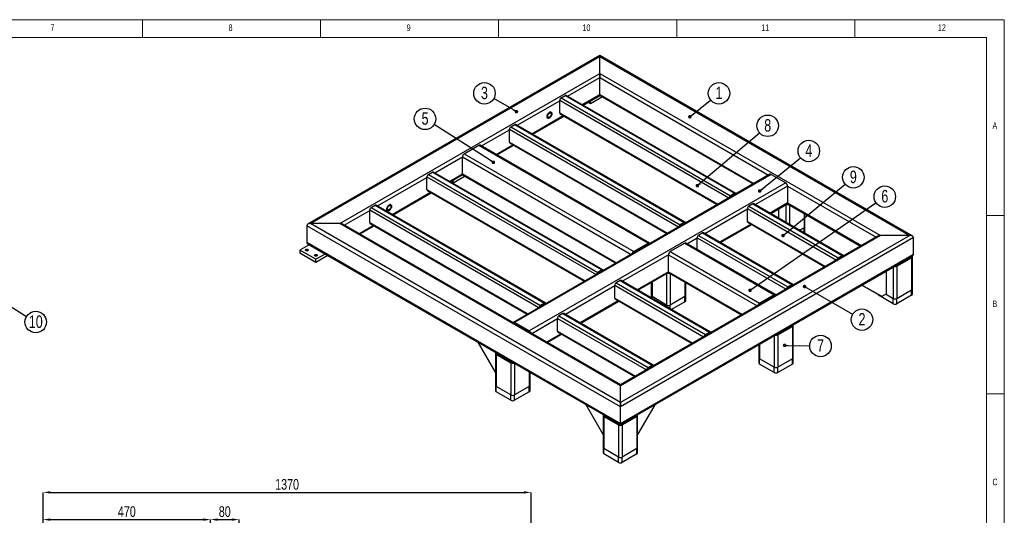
# Model space of a CAD drawing. Header units: millimetres. Extents: x 5 to 589, y 5 to 415.
# Tile 10 of 10: x 313 to 589, y 276 to 415. Entities that reach past the tile are written whole.
import ezdxf

# ---------------------------------------------------------------- set-up
doc = ezdxf.new("R2010")
doc.units = ezdxf.units.MM
doc.header["$PDSIZE"] = -1
doc.layers.add('COTES', color=1, linetype='Continuous')
doc.layers.add('NOTES', color=6, linetype='Continuous')
doc.layers.add('TRAIT-FORT', color=4, linetype='Continuous', lineweight=25)
doc.styles.add('SLDTEXTSTYLE0', font='TXT', dxfattribs={"width": 0.75})
doc.dimstyles.new('SLDDIMSTYLE0', dxfattribs={"dimtxt": 3, "dimasz": 2, "dimexe": 0, "dimexo": 0.0625, "dimgap": 0.75, "dimtad": 1, "dimlfac": 10, "dimrnd": 1e-09, "dimzin": 12, "dimdsep": 46, "dimtxsty": 'SLDTEXTSTYLE0', "dimsah": 1, "dimcen": 0.09, "dimadec": 0, "dimazin": 3, "dimtfac": 1, "dimtofl": 0, "dimtmove": 0, "dimatfit": 3, "dimfxl": 1, "dimfrac": 2, "dimtolj": 1, "dimtzin": 12, "dimarcsym": 0})
doc.dimstyles.new('SLDDIMSTYLE1', dxfattribs={"dimtxt": 3, "dimasz": 2, "dimexe": 0, "dimexo": 0.0625, "dimgap": 0.75, "dimtad": 1, "dimlfac": 10, "dimrnd": 1e-09, "dimzin": 12, "dimdsep": 46, "dimtxsty": 'SLDTEXTSTYLE0', "dimsah": 1, "dimcen": 0.09, "dimadec": 0, "dimazin": 3, "dimtfac": 1, "dimtmove": 0, "dimatfit": 0, "dimfxl": 1, "dimfrac": 2, "dimtolj": 1, "dimtzin": 12, "dimarcsym": 0})
doc.dimstyles.new('SLDDIMSTYLE5', dxfattribs={"dimtxt": 0.18, "dimasz": 1, "dimexe": 0, "dimexo": 0.0625, "dimgap": 0, "dimtad": 0, "dimtih": 1, "dimtoh": 1, "dimdec": 0, "dimrnd": 1e-09, "dimzin": 0, "dimdsep": 46, "dimtxsty": 'Standard', "dimblk1": 'DOT', "dimblk2": 'DOT', "dimsah": 1, "dimcen": 0.09, "dimadec": 0, "dimazin": 0, "dimtfac": 1, "dimtdec": 0, "dimtofl": 0, "dimtmove": 0, "dimatfit": 3, "dimldrblk": 'DOT', "dimfxl": 1, "dimfrac": 2, "dimtolj": 1, "dimtzin": 0, "dimarcsym": 0})

# ---------------------------------------------------------------- blocks, each defined once
blk = doc.blocks.new('SW_NOTE_4')
at = {"layer": 'NOTES', "color": 0}
blk.add_circle((2.35, 1.9), 3.02, dxfattribs=at)
at = {"layer": 'NOTES', "color": 0, "insert": (2.36, 3.76), "char_height": 3.5, "attachment_point": 2, "style": 'SLDTEXTSTYLE0'}
blk.add_mtext('1', dxfattribs=at)
blk = doc.blocks.new('_Dot')
at = {"color": 0, "linetype": 'ByBlock', "lineweight": -2}
blk.add_line((-0.5, 0), (-1, 0), dxfattribs=at)
at = {"color": 0, "linetype": 'ByBlock', "const_width": 0.5}
blk.add_lwpolyline([(-0.25, 0, 1), (0.25, 0, 1)], format="xyb", close=True, dxfattribs=at)
blk = doc.blocks.new('SW_NOTE_5')
at = {"layer": 'NOTES', "color": 0}
blk.add_circle((2.3, 1.96), 3.02, dxfattribs=at)
at = {"layer": 'NOTES', "color": 0, "insert": (2.31, 3.82), "char_height": 3.5, "attachment_point": 2, "style": 'SLDTEXTSTYLE0'}
blk.add_mtext('8', dxfattribs=at)
blk = doc.blocks.new('SW_NOTE_6')
at = {"layer": 'NOTES', "color": 0}
blk.add_circle((2.34, 1.91), 3.02, dxfattribs=at)
at = {"layer": 'NOTES', "color": 0, "insert": (2.35, 3.77), "char_height": 3.5, "attachment_point": 2, "style": 'SLDTEXTSTYLE0'}
blk.add_mtext('4', dxfattribs=at)
blk = doc.blocks.new('SW_NOTE_7')
at = {"layer": 'NOTES', "color": 0}
blk.add_circle((2.62, -1.51), 3.02, dxfattribs=at)
at = {"layer": 'NOTES', "color": 0, "insert": (2.62, 0.35), "char_height": 3.5, "attachment_point": 2, "style": 'SLDTEXTSTYLE0'}
blk.add_mtext('2', dxfattribs=at)
blk = doc.blocks.new('SW_NOTE_8')
at = {"layer": 'NOTES', "color": 0}
blk.add_circle((2.33, 1.93), 3.02, dxfattribs=at)
at = {"layer": 'NOTES', "color": 0, "insert": (2.33, 3.79), "char_height": 3.5, "attachment_point": 2, "style": 'SLDTEXTSTYLE0'}
blk.add_mtext('9', dxfattribs=at)
blk = doc.blocks.new('SW_NOTE_9')
at = {"layer": 'NOTES', "color": 0}
blk.add_circle((-2.55, 1.62), 3.02, dxfattribs=at)
at = {"layer": 'NOTES', "color": 0, "insert": (-2.54, 3.48), "char_height": 3.5, "attachment_point": 2, "style": 'SLDTEXTSTYLE0'}
blk.add_mtext('5', dxfattribs=at)
blk = doc.blocks.new('SW_NOTE_10')
at = {"layer": 'NOTES', "color": 0}
blk.add_circle((-2.62, 1.5), 3.02, dxfattribs=at)
at = {"layer": 'NOTES', "color": 0, "insert": (-2.62, 3.36), "char_height": 3.5, "attachment_point": 2, "style": 'SLDTEXTSTYLE0'}
blk.add_mtext('3', dxfattribs=at)
blk = doc.blocks.new('SW_NOTE_11')
at = {"layer": 'NOTES', "color": 0}
blk.add_circle((3.02, -0.05), 3.02, dxfattribs=at)
at = {"layer": 'NOTES', "color": 0, "insert": (3.03, 1.81), "char_height": 3.5, "attachment_point": 2, "style": 'SLDTEXTSTYLE0'}
blk.add_mtext('7', dxfattribs=at)
blk = doc.blocks.new('SW_NOTE_12')
at = {"layer": 'NOTES', "color": 0}
blk.add_circle((2.48, 1.72), 3.02, dxfattribs=at)
at = {"layer": 'NOTES', "color": 0, "insert": (2.49, 3.59), "char_height": 3.5, "attachment_point": 2, "style": 'SLDTEXTSTYLE0'}
blk.add_mtext('6', dxfattribs=at)
blk = doc.blocks.new('SW_NOTE_18')
at = {"layer": 'NOTES', "color": 0}
blk.add_circle((2.56, -1.6), 3.02, dxfattribs=at)
at = {"layer": 'NOTES', "color": 0, "insert": (2.57, 0.26), "char_height": 3.5, "attachment_point": 2, "style": 'SLDTEXTSTYLE0'}
blk.add_mtext('10', dxfattribs=at)
blk = doc.blocks.new('_D_47')
at = {"layer": 'COTES', "color": 0, "lineweight": -2, "transparency": 16777216}
for p, q in [((319.1, 270.02), (319.1, 282.33)), ((321.1, 282.33), (454.1, 282.33)), ((456.1, 270.02), (456.1, 282.33))]:
    blk.add_line(p, q, dxfattribs=at)
at = {"layer": 'COTES', "color": 0, "transparency": 16777216}
for points in [[(321.1, 282.66), (321.1, 282), (319.1, 282.33)], [(454.1, 282.66), (454.1, 282), (456.1, 282.33)]]:
    blk.add_solid(points, dxfattribs=at)
at = {"layer": 'Defpoints', "color": 0, "transparency": 16777216}
for p in [(456.1, 282.33), (319.1, 269.96), (456.1, 269.96)]:
    blk.add_point(p, dxfattribs=at)
at = {"layer": 'COTES', "color": 0, "transparency": 16777216, "insert": (387.6, 286.08), "char_height": 3, "attachment_point": 2, "style": 'SLDTEXTSTYLE0'}
blk.add_mtext('\\A1;1370', dxfattribs=at)
blk = doc.blocks.new('_D_54')
at = {"layer": 'COTES', "color": 0, "lineweight": -2, "transparency": 16777216}
for p, q in [((319.1, 270.02), (319.1, 274.69)), ((321.1, 274.69), (364.1, 274.69)), ((366.1, 262.02), (366.1, 274.69))]:
    blk.add_line(p, q, dxfattribs=at)
at = {"layer": 'COTES', "color": 0, "transparency": 16777216}
for points in [[(321.1, 275.02), (321.1, 274.35), (319.1, 274.69)], [(364.1, 275.02), (364.1, 274.35), (366.1, 274.69)]]:
    blk.add_solid(points, dxfattribs=at)
at = {"layer": 'Defpoints', "color": 0, "transparency": 16777216}
for p in [(366.1, 274.69), (319.1, 269.96), (366.1, 261.96)]:
    blk.add_point(p, dxfattribs=at)
at = {"layer": 'COTES', "color": 0, "transparency": 16777216, "insert": (342.6, 278.44), "char_height": 3, "attachment_point": 2, "style": 'SLDTEXTSTYLE0'}
blk.add_mtext('\\A1;470', dxfattribs=at)
blk = doc.blocks.new('_D_55')
at = {"layer": 'COTES', "color": 0, "lineweight": -2, "transparency": 16777216}
for p, q in [((366.1, 262.02), (366.1, 274.69)), ((368.1, 274.69), (372.1, 274.69)), ((374.1, 262.02), (374.1, 274.69))]:
    blk.add_line(p, q, dxfattribs=at)
at = {"layer": 'COTES', "color": 0, "transparency": 16777216}
for points in [[(368.1, 275.02), (368.1, 274.35), (366.1, 274.69)], [(372.1, 275.02), (372.1, 274.35), (374.1, 274.69)]]:
    blk.add_solid(points, dxfattribs=at)
at = {"layer": 'Defpoints', "color": 0, "transparency": 16777216}
for p in [(374.1, 274.69), (366.1, 261.96), (374.1, 261.96)]:
    blk.add_point(p, dxfattribs=at)
at = {"layer": 'COTES', "color": 0, "transparency": 16777216, "insert": (370.1, 278.44), "char_height": 3, "attachment_point": 2, "style": 'SLDTEXTSTYLE0'}
blk.add_mtext('\\A1;80', dxfattribs=at)

msp = doc.modelspace()

# ---------------------------------------------------------------- linework, layer by layer
at = {"lineweight": 18}
for p, q in [((589, 415), (5, 415)), ((347, 410), (347, 415)), ((397, 415), (397, 410)), ((447, 410), (447, 415)), ((497, 415), (497, 410)), ((547, 410), (547, 415)), ((589, 5), (589, 415)), ((584, 410), (10, 410)), ((584, 10), (584, 410)), ((584, 360), (589, 360)), ((589, 310), (584, 310))]:
    msp.add_line(p, q, dxfattribs=at)
at = {"layer": 'TRAIT-FORT', "lineweight": 25}
for p, q in [((475.4143, 404.9286), (393.434, 357.6024)), ((394.1613, 357.7763), (475.4143, 404.6827)), ((563.1799, 354.2626), (475.4143, 404.9286)), ((475.4143, 404.6827), (475.4143, 404.9286)), ((475.4143, 404.9286), (475.4143, 404.6827)), ((475.4143, 399.9327), (475.4143, 404.6827)), ((475.4143, 404.6827), (562.4527, 354.4365)), ((402.3894, 357.7763), (475.4143, 399.9327)), ((466.3817, 393.5307), (475.4143, 398.7451)), ((475.4143, 399.9327), (554.2245, 354.4365)), ((475.4143, 398.7451), (475.4143, 399.9327)), ((475.4143, 399.9327), (475.4143, 398.7451)), ((475.4143, 393.9943), (475.4143, 398.7451)), ((475.4143, 398.7451), (522.7702, 371.4071)), ((464.5505, 393.0674), (465.7076, 393.7354)), ((464.5505, 393.0674), (512.1195, 365.6064)), ((465.7076, 393.7354), (513.2766, 366.2744)), ((513.5493, 366.3014), (465.9803, 393.7624)), ((470.4964, 391.1553), (475.4143, 393.9943)), ((470.7095, 391.0323), (475.4143, 393.7483)), ((476.1656, 393.3145), (472.843, 391.3964)), ((475.4143, 393.7483), (475.4143, 393.9943)), ((475.4143, 393.9943), (475.4143, 393.7483)), ((475.4143, 393.9943), (518.6554, 369.0317)), ((475.4143, 393.7483), (518.4424, 368.9087)), ((452.2396, 385.3666), (464.1648, 392.2509)), ((464.1648, 388.8363), (464.1648, 392.3994)), ((464.1648, 392.3994), (511.6493, 364.9872)), ((472.843, 391.3964), (472.0916, 391.8302)), ((472.843, 391.3964), (472.843, 392.2639)), ((456.3543, 382.9912), (465.1623, 388.076)), ((456.5674, 382.8682), (465.3754, 387.953)), ((464.1648, 388.8363), (508.5633, 363.2056)), ((464.2778, 388.5866), (508.4035, 363.1134)), ((450.4084, 384.9034), (451.5655, 385.5713)), ((450.4084, 384.9034), (497.9774, 357.4424)), ((451.5655, 385.5713), (499.1345, 358.1103)), ((499.4072, 358.1373), (451.8382, 385.5983)), ((442.2005, 379.5712), (450.0227, 384.0868)), ((450.0227, 380.6722), (450.0227, 384.2353)), ((450.0227, 384.2353), (497.5072, 356.8231)), ((437.3591, 377.3701), (441.4731, 379.7451)), ((441.4731, 379.7451), (489.0421, 352.2841)), ((489.4057, 352.3201), (441.8367, 379.7811)), ((446.3152, 377.1958), (451.0202, 379.9119)), ((446.5283, 377.0728), (451.2332, 379.7889)), ((450.0227, 380.6722), (494.4212, 355.0415)), ((450.1357, 380.4225), (494.2613, 354.9493)), ((429.0979, 372.0072), (436.8448, 376.4794)), ((436.8448, 371.7286), (436.8448, 376.4794)), ((436.8448, 376.4794), (484.2007, 349.1414)), ((437.3591, 377.3701), (484.9281, 349.9091)), ((413.0273, 362.7298), (426.881, 370.7274)), ((426.881, 367.3128), (426.881, 370.8759)), ((426.881, 370.8759), (474.3655, 343.4637)), ((427.2667, 371.5439), (428.4238, 372.2119)), ((427.2667, 371.5439), (474.8357, 344.0829)), ((428.4238, 372.2119), (475.9928, 344.7509)), ((476.2655, 344.7779), (428.6965, 372.2389)), ((433.2126, 369.6318), (436.8448, 371.7286)), ((433.4257, 369.5088), (436.891, 371.5093)), ((437.5962, 371.0489), (434.2735, 369.1307)), ((436.8448, 371.7286), (480.086, 346.766)), ((436.9955, 371.3956), (479.8729, 346.643)), ((523.1339, 371.6171), (451.1376, 330.0545)), ((523.4975, 371.5811), (451.5012, 330.0185)), ((523.4975, 371.5811), (527.6116, 369.206)), ((434.2735, 369.1307), (433.5221, 369.5645)), ((434.2735, 369.1307), (434.2735, 369.9982)), ((527.6116, 369.206), (455.6153, 327.6435)), ((528.1259, 368.3153), (519.0933, 363.1009)), ((528.1259, 368.3153), (528.1259, 363.5645)), ((528.1259, 368.3153), (552.9829, 353.9656)), ((417.142, 360.3545), (427.8785, 366.5525)), ((417.3551, 360.2314), (428.0916, 366.4295)), ((426.881, 367.3128), (471.2795, 341.6821)), ((426.994, 367.0631), (471.1197, 341.5899)), ((513.2766, 366.2744), (512.1195, 365.6064)), ((513.2766, 366.0517), (512.1195, 365.3837)), ((513.2766, 366.0517), (513.385, 365.9891)), ((411.1961, 362.2666), (412.3532, 362.9346)), ((411.1961, 362.2666), (458.7651, 334.8056)), ((412.3532, 362.9346), (459.9222, 335.4736)), ((460.1949, 335.5006), (412.6259, 362.9616)), ((518.4192, 363.3056), (517.2621, 362.6377)), ((517.2621, 362.6377), (542.3323, 348.165)), ((518.4192, 363.3056), (543.4894, 348.833)), ((543.7621, 348.86), (518.6919, 363.3327)), ((528.1259, 363.5645), (523.208, 360.7255)), ((523.4211, 360.6025), (527.9752, 363.2316)), ((527.6116, 363.0217), (527.6116, 358.1834)), ((528.0797, 363.3452), (548.6551, 351.4672)), ((528.1259, 363.5645), (548.8682, 351.5902)), ((528.6401, 363.0217), (528.6401, 357.5897)), ((403.631, 357.3055), (410.8104, 361.4501)), ((410.8104, 358.0355), (410.8104, 361.5985)), ((410.8104, 361.5985), (458.2949, 334.1863)), ((516.8764, 361.8212), (504.9512, 354.9369)), ((516.8764, 358.4065), (516.8764, 361.9696)), ((516.8764, 361.9696), (541.8621, 347.5457)), ((525.7153, 359.2782), (525.7153, 361.9269)), ((532.7542, 360.6467), (532.7542, 356.5864)), ((532.9672, 356.8833), (532.9672, 360.5237)), ((393.1327, 357.1825), (393.1327, 352.4317)), ((481.1997, 306.3425), (393.1327, 357.1825)), ((402.3894, 357.7763), (394.1613, 357.7763)), ((481.1997, 307.5301), (394.1613, 357.7763)), ((481.1997, 312.2801), (402.3894, 357.7763)), ((481.1997, 312.5261), (403.1166, 357.6024)), ((407.7457, 354.9301), (411.8079, 357.2751)), ((407.9588, 354.8071), (412.021, 357.1521)), ((410.8104, 358.0355), (455.2089, 332.4048)), ((410.9234, 357.7857), (455.0491, 332.3125)), ((499.1345, 358.1103), (497.9774, 357.4424)), ((499.1345, 357.8876), (497.9774, 357.2197)), ((499.1344, 357.8876), (499.2428, 357.825)), ((517.8739, 357.6462), (509.0659, 352.5615)), ((509.279, 352.4385), (518.087, 357.5232)), ((516.8764, 358.4065), (538.776, 345.7642)), ((516.9894, 358.1568), (538.6162, 345.6719)), ((532.9672, 355.3987), (532.9672, 356.8833)), ((562.4527, 354.4365), (481.1997, 307.5301)), ((554.2245, 354.4365), (481.1997, 312.2801)), ((553.4973, 354.2626), (481.1997, 312.5261)), ((504.2771, 355.1416), (503.12, 354.4736)), ((503.12, 354.4736), (528.1901, 340.0009)), ((504.2771, 355.1416), (529.3472, 340.6689)), ((529.6199, 340.6959), (504.5498, 355.1686)), ((532.7542, 356.5864), (531.5661, 355.9005)), ((532.7542, 355.2147), (532.7542, 356.5864)), ((562.4527, 354.4365), (554.2245, 354.4365)), ((393.7554, 351.8262), (391.2043, 350.3535)), ((481.1997, 301.5917), (393.1327, 352.4317)), ((393.434, 352.0118), (481.1997, 301.3457)), ((563.4812, 353.8426), (481.1997, 306.3425)), ((489.0421, 352.2841), (484.9281, 349.9091)), ((489.0421, 351.9872), (484.9281, 349.6122)), ((489.0421, 351.9872), (489.0862, 351.9617)), ((499.3273, 352.2841), (495.2132, 349.9091)), ((499.3273, 352.2841), (524.3975, 337.8114)), ((524.7611, 337.8475), (499.6909, 352.3201)), ((502.7343, 353.6571), (500.0547, 352.1102)), ((502.7343, 350.5632), (502.7343, 353.8056)), ((502.7343, 353.8056), (527.72, 339.3816)), ((563.4812, 349.0919), (563.4812, 353.8426)), ((391.2043, 350.3535), (391.2043, 349.4627)), ((395.704, 347.7558), (391.2043, 350.3535)), ((395.704, 346.865), (391.2043, 349.4627)), ((398.2552, 349.2286), (395.704, 347.7558)), ((399.0267, 348.7832), (395.704, 346.865)), ((563.4812, 349.0919), (481.1997, 301.5917)), ((481.1997, 301.3457), (563.1799, 348.6719)), ((494.699, 349.0184), (481.8095, 341.5775)), ((484.9273, 349.6118), (484.9714, 349.5863)), ((494.699, 344.2676), (494.699, 349.0184)), ((494.699, 349.0184), (519.5561, 334.6687)), ((495.2132, 349.9091), (520.2834, 335.4364)), ((542.3323, 348.165), (543.4894, 348.833)), ((542.3323, 347.9423), (543.4894, 348.6103)), ((543.4893, 348.6102), (543.5977, 348.5477)), ((562.7098, 348.4005), (562.7098, 348.3496)), ((563.1799, 339.4418), (563.1799, 348.498)), ((395.704, 346.865), (395.704, 347.7558)), ((558.5957, 345.9746), (562.7098, 348.3496)), ((558.5957, 346.0255), (558.5957, 345.9746)), ((558.8529, 345.8261), (562.9669, 348.2011)), ((558.8529, 345.8261), (558.8529, 336.7699)), ((562.9669, 348.2011), (562.9669, 339.145)), ((475.9928, 344.7509), (474.8357, 344.0829)), ((475.9928, 344.5282), (474.8357, 343.8603)), ((475.9928, 344.5282), (476.1012, 344.4656)), ((494.699, 344.2676), (485.9242, 339.2021)), ((486.1373, 339.0791), (494.7452, 344.0483)), ((494.1847, 343.7247), (494.1847, 334.9145)), ((494.699, 344.2676), (515.4413, 332.2933)), ((494.8496, 343.9346), (515.2282, 332.1703)), ((495.2132, 343.7247), (495.2132, 334.9145)), ((555.928, 338.0131), (555.928, 344.4855)), ((557.8243, 345.5802), (557.8243, 336.7699)), ((479.5926, 340.2977), (465.7389, 332.3001)), ((479.5926, 336.8831), (479.5926, 340.4461)), ((479.5926, 340.4461), (504.5783, 326.0222)), ((481.1354, 341.7822), (479.9783, 341.1142)), ((479.9783, 341.1142), (505.0485, 326.6415)), ((481.1354, 341.7822), (506.2055, 327.3095)), ((506.4782, 327.3365), (481.4081, 341.8092)), ((489.8576, 341.2268), (489.8576, 337.5864)), ((490.0707, 341.3497), (490.0707, 337.2895)), ((499.3273, 341.3497), (499.3273, 337.2895)), ((499.5403, 337.5864), (499.5403, 341.2268)), ((528.1901, 340.0009), (529.3472, 340.6689)), ((528.1901, 339.7782), (529.3472, 340.4462)), ((529.3472, 340.4462), (529.4556, 340.3836)), ((549.0374, 340.5076), (554.6424, 337.2709)), ((554.3209, 337.4565), (549.0374, 340.5076)), ((489.8576, 337.5864), (489.8576, 336.9313)), ((499.5403, 336.1017), (499.5403, 337.5864)), ((524.3975, 337.8114), (520.2834, 335.4364)), ((524.3975, 337.5145), (520.2834, 335.1395)), ((524.3974, 337.5145), (524.4415, 337.489)), ((553.7103, 337.6603), (553.7103, 337.8091)), ((557.8243, 335.2853), (553.7103, 337.6603)), ((554.6424, 337.2709), (554.3209, 337.4565)), ((555.928, 338.0131), (554.6424, 337.2709)), ((555.7994, 337.9389), (557.8243, 336.7699)), ((558.8529, 336.7699), (562.9669, 339.145)), ((562.9669, 337.6603), (558.8529, 335.2853)), ((562.9669, 337.6603), (562.9669, 339.145)), ((563.1799, 337.9572), (563.1799, 339.4418)), ((459.9222, 335.4736), (458.7651, 334.8056)), ((459.9222, 335.2509), (458.7651, 334.5829)), ((459.9222, 335.2508), (460.0306, 335.1883)), ((480.5901, 336.1227), (469.8536, 329.9247)), ((470.0667, 329.8017), (480.8032, 335.9997)), ((479.5926, 336.8831), (501.4922, 324.2407)), ((479.7056, 336.6333), (501.3324, 324.1484)), ((494.1847, 334.9145), (490.0707, 337.2895)), ((490.0707, 336.8084), (490.0707, 337.2895)), ((494.1847, 334.4334), (494.1847, 334.9145)), ((499.3273, 337.2895), (495.2132, 334.9145)), ((495.2132, 333.8396), (495.2132, 334.9145)), ((499.3273, 335.8049), (495.5682, 333.6347)), ((499.3273, 335.8049), (499.3273, 337.2895)), ((520.2827, 335.1391), (520.3268, 335.1136)), ((557.8243, 335.2853), (557.8243, 336.7699)), ((558.8529, 335.2853), (558.8529, 336.7699)), ((465.0648, 332.5048), (463.9077, 331.8368)), ((463.9077, 331.8368), (488.9779, 317.3641)), ((465.0648, 332.5048), (490.1349, 318.0321)), ((490.4076, 318.0591), (465.3375, 332.5318)), ((451.5012, 329.7215), (451.4571, 329.6961)), ((455.6153, 327.6435), (451.5012, 330.0185)), ((455.6153, 327.3465), (451.5012, 329.7215)), ((463.522, 331.0203), (456.3426, 326.8757)), ((463.522, 327.6057), (463.522, 331.1688)), ((463.522, 331.1688), (488.5077, 316.7449)), ((525.1689, 326.6776), (529.2829, 329.0526)), ((529.2829, 329.1036), (529.2829, 329.0526)), ((529.7531, 320.1449), (529.7531, 329.2011)), ((455.616, 327.3461), (455.5719, 327.3207)), ((464.5195, 326.8454), (460.4573, 324.5003)), ((460.6704, 324.3773), (464.7325, 326.7224)), ((463.522, 327.6057), (485.4216, 314.9633)), ((463.635, 327.356), (485.2618, 314.8711)), ((505.0485, 326.6415), (506.2055, 327.3095)), ((505.0485, 326.4188), (506.2055, 327.0868)), ((506.2055, 327.0868), (506.3139, 327.0242)), ((524.3975, 326.2833), (524.3975, 317.473)), ((525.1689, 326.7286), (525.1689, 326.6776)), ((525.426, 326.5292), (529.5401, 328.9042)), ((525.426, 326.5292), (525.426, 317.473)), ((529.5401, 328.9042), (529.5401, 319.848)), ((446.1456, 316.0609), (441.3644, 324.3422)), ((520.0704, 323.7853), (520.0704, 320.1449)), ((520.2834, 323.9083), (520.2834, 319.848)), ((446.1456, 321.4081), (446.1456, 312.3519)), ((446.3586, 321.1112), (450.4727, 318.7362)), ((446.3586, 321.1112), (446.3586, 312.055)), ((446.6157, 321.3106), (446.6157, 321.2597)), ((446.6157, 321.2597), (450.7298, 318.8847)), ((450.4727, 318.7362), (450.4727, 309.68)), ((450.7298, 318.9356), (450.7298, 318.8847)), ((451.5012, 318.4903), (451.5012, 309.68)), ((488.9779, 317.3641), (490.1349, 318.0321)), ((520.0704, 320.1449), (520.0704, 318.6603)), ((524.3975, 317.473), (520.2834, 319.848)), ((520.2834, 318.3634), (520.2834, 319.848)), ((524.3975, 315.9884), (520.2834, 318.3634)), ((529.5401, 319.848), (525.426, 317.473)), ((529.5401, 318.3634), (525.426, 315.9884)), ((529.5401, 318.3634), (529.5401, 319.848)), ((529.7531, 318.6603), (529.7531, 320.1449)), ((455.6153, 316.1153), (455.6153, 312.055)), ((455.8283, 312.3519), (455.8283, 315.9923)), ((488.9779, 317.1414), (490.1349, 317.8094)), ((490.1349, 317.8094), (490.2433, 317.7468)), ((524.3975, 315.9884), (524.3975, 317.473)), ((525.426, 315.9884), (525.426, 317.473)), ((481.1997, 312.2801), (481.1997, 312.5261)), ((481.1997, 312.5261), (481.1997, 312.2801)), ((446.1456, 312.3519), (446.1456, 310.8673)), ((450.4727, 309.68), (446.3586, 312.055)), ((446.3586, 310.5704), (446.3586, 312.055)), ((450.4727, 308.1954), (446.3586, 310.5704)), ((450.4727, 308.1954), (450.4727, 309.68)), ((455.6153, 312.055), (451.5012, 309.68)), ((455.6153, 310.5704), (451.5012, 308.1954)), ((451.5012, 308.1954), (451.5012, 309.68)), ((455.6153, 310.5704), (455.6153, 312.055)), ((455.8283, 310.8673), (455.8283, 312.3519)), ((481.1997, 307.5301), (481.1997, 312.2801)), ((476.3583, 298.6194), (471.5771, 306.9007)), ((481.1997, 306.3425), (481.1997, 307.5301)), ((481.1997, 307.5301), (481.1997, 306.3425)), ((490.8222, 306.9007), (486.041, 298.6194)), ((481.1997, 301.5917), (481.1997, 306.3425)), ((476.3583, 303.9667), (476.3583, 294.9105)), ((476.5713, 303.6698), (480.6854, 301.2948)), ((476.5713, 303.6698), (476.5713, 294.6136)), ((476.8285, 303.8692), (476.8285, 303.8182)), ((476.8285, 303.8182), (480.9425, 301.4432)), ((480.9425, 301.4942), (480.9425, 301.4432)), ((481.1997, 301.3457), (481.1997, 301.5917)), ((481.1997, 301.5917), (481.1997, 301.3457)), ((481.4568, 301.4432), (485.5709, 303.8182)), ((481.4568, 301.4942), (481.4568, 301.4432)), ((481.7139, 301.2948), (485.828, 303.6698)), ((485.5709, 303.8692), (485.5709, 303.8182)), ((485.828, 303.6698), (485.828, 294.6136)), ((486.041, 294.9105), (486.041, 303.9667)), ((480.6854, 301.2948), (480.6854, 292.2386)), ((481.7139, 301.2948), (481.7139, 292.2386)), ((476.3583, 294.9105), (476.3583, 293.4259)), ((480.6854, 292.2386), (476.5713, 294.6136)), ((476.5713, 293.129), (476.5713, 294.6136)), ((480.6854, 290.754), (476.5713, 293.129)), ((485.828, 294.6136), (481.7139, 292.2386)), ((485.828, 293.129), (481.7139, 290.754)), ((485.828, 293.129), (485.828, 294.6136)), ((486.041, 293.4259), (486.041, 294.9105)), ((480.6854, 290.754), (480.6854, 292.2386)), ((481.7139, 290.754), (481.7139, 292.2386))]:
    msp.add_line(p, q, dxfattribs=at)
at = {"layer": 'TRAIT-FORT', "lineweight": 25, "flags": 128}
for points in [[(461.9471, 388.5953), (461.9356, 388.7318), (461.9015, 388.8505), (461.846, 388.9472), (461.7709, 389.0187), (461.6789, 389.0624), (461.573, 389.077), (461.4568, 389.0619), (461.3344, 389.0177), (461.2098, 388.9458), (461.0874, 388.8486), (460.9713, 388.7296), (460.8654, 388.5928), (460.7733, 388.4428), (460.6983, 388.2846), (460.6427, 388.1238), (460.6086, 387.9658), (460.5972, 387.816), (460.6086, 387.6794), (460.6427, 387.5607), (460.6983, 387.464), (460.7733, 387.3926), (460.8654, 387.3488), (460.9713, 387.3342), (461.0874, 387.3493), (461.2098, 387.3936), (461.3344, 387.4655), (461.4568, 387.5626), (461.573, 387.6816), (461.6789, 387.8184), (461.7709, 387.9685), (461.846, 388.1266), (461.9015, 388.2874), (461.9356, 388.4454), (461.9471, 388.5953)], [(461.9471, 388.5953), (461.9356, 388.4454), (461.9015, 388.2874), (461.846, 388.1266), (461.7709, 387.9685), (461.6789, 387.8184), (461.573, 387.6816), (461.4568, 387.5626), (461.3344, 387.4655), (461.2098, 387.3936), (461.0874, 387.3493), (460.9713, 387.3342), (460.8654, 387.3488), (460.7733, 387.3926), (460.6983, 387.464), (460.6427, 387.5607), (460.6086, 387.6794), (460.5972, 387.816), (460.6086, 387.9658), (460.6427, 388.1238), (460.6983, 388.2846), (460.7733, 388.4428), (460.8654, 388.5928), (460.9713, 388.7296), (461.0874, 388.8486), (461.2098, 388.9458), (461.3344, 389.0177), (461.4568, 389.0619), (461.573, 389.077), (461.6789, 389.0624), (461.7709, 389.0187), (461.846, 388.9472), (461.9015, 388.8505), (461.9356, 388.7318), (461.9471, 388.5953)], [(461.7542, 388.4839), (461.743, 388.3577), (461.7097, 388.2244), (461.6559, 388.0903), (461.5842, 387.9615), (461.498, 387.8441), (461.4011, 387.7436), (461.2982, 387.6648), (461.1941, 387.6112), (461.0937, 387.5854), (461.0016, 387.5886), (460.9221, 387.6207), (460.859, 387.6801), (460.8152, 387.7641), (460.7928, 387.8687), (460.7928, 387.9891), (460.8152, 388.1196), (460.859, 388.2542), (460.9221, 388.3864), (461.0016, 388.5102), (461.0937, 388.6198), (461.1941, 388.71), (461.2982, 388.7766), (461.4011, 388.8165), (461.498, 388.8279), (461.5842, 388.8101), (461.6559, 388.7641), (461.7097, 388.692), (461.743, 388.5971), (461.7542, 388.4839)], [(513.6529, 366.1438), (513.6329, 366.2052), (513.5973, 366.2616), (513.5493, 366.3014), (513.4909, 366.323), (513.4242, 366.3257), (513.3519, 366.3093), (513.2766, 366.2744)], [(416.9494, 362.6186), (416.9379, 362.7552), (416.9038, 362.8739), (416.8483, 362.9706), (416.7732, 363.042), (416.6812, 363.0858), (416.5753, 363.1004), (416.4591, 363.0853), (416.3367, 363.041), (416.2121, 362.9691), (416.0897, 362.872), (415.9736, 362.753), (415.8677, 362.6162), (415.7756, 362.4661), (415.7006, 362.308), (415.645, 362.1472), (415.6109, 361.9892), (415.5995, 361.8393), (415.6109, 361.7028), (415.645, 361.5841), (415.7006, 361.4874), (415.7756, 361.4159), (415.8677, 361.3722), (415.9736, 361.3576), (416.0897, 361.3727), (416.2121, 361.4169), (416.3367, 361.4888), (416.4591, 361.586), (416.5753, 361.705), (416.6812, 361.8418), (416.7732, 361.9918), (416.8483, 362.15), (416.9038, 362.3108), (416.9379, 362.4688), (416.9494, 362.6186)], [(416.9494, 362.6186), (416.9379, 362.4688), (416.9038, 362.3108), (416.8483, 362.15), (416.7732, 361.9918), (416.6812, 361.8418), (416.5753, 361.705), (416.4591, 361.586), (416.3367, 361.4888), (416.2121, 361.4169), (416.0897, 361.3727), (415.9736, 361.3576), (415.8677, 361.3722), (415.7756, 361.4159), (415.7006, 361.4874), (415.645, 361.5841), (415.6109, 361.7028), (415.5995, 361.8393), (415.6109, 361.9892), (415.645, 362.1472), (415.7006, 362.308), (415.7756, 362.4661), (415.8677, 362.6162), (415.9736, 362.753), (416.0897, 362.872), (416.2121, 362.9691), (416.3367, 363.041), (416.4591, 363.0853), (416.5753, 363.1004), (416.6812, 363.0858), (416.7732, 363.042), (416.8483, 362.9706), (416.9038, 362.8739), (416.9379, 362.7552), (416.9494, 362.6186)], [(416.7565, 362.5073), (416.7453, 362.3811), (416.712, 362.2478), (416.6582, 362.1136), (416.5865, 361.9848), (416.5002, 361.8675), (416.4034, 361.767), (416.3005, 361.6881), (416.1964, 361.6346), (416.096, 361.6088), (416.0039, 361.612), (415.9244, 361.6441), (415.8613, 361.7035), (415.8175, 361.7875), (415.7951, 361.8921), (415.7951, 362.0125), (415.8175, 362.143), (415.8613, 362.2775), (415.9244, 362.4098), (416.0039, 362.5336), (416.096, 362.6432), (416.1964, 362.7334), (416.3005, 362.8), (416.4034, 362.8399), (416.5002, 362.8512), (416.5865, 362.8335), (416.6582, 362.7875), (416.712, 362.7154), (416.7453, 362.6205), (416.7565, 362.5073)], [(499.5108, 357.9797), (499.4908, 358.0411), (499.4552, 358.0975), (499.4072, 358.1373), (499.3488, 358.159), (499.2821, 358.1616), (499.2097, 358.1452), (499.1345, 358.1103)], [(393.4059, 350.1958), (393.3133, 350.1563), (393.2046, 350.1343), (393.0895, 350.1318), (392.9782, 350.149), (392.8807, 350.1844), (392.8056, 350.2348), (392.7595, 350.2958), (392.7466, 350.3618), (392.7681, 350.4271), (392.8219, 350.4859), (392.9033, 350.5329), (393.0051, 350.564), (393.1183, 350.5764), (393.2327, 350.5689), (393.3383, 350.5423), (393.4256, 350.499), (393.4869, 350.4427), (393.5167, 350.3785), (393.5124, 350.312), (393.4743, 350.2493), (393.4059, 350.1958)], [(395.9772, 348.7114), (395.8846, 348.6719), (395.7759, 348.6499), (395.6608, 348.6475), (395.5495, 348.6647), (395.452, 348.7), (395.3769, 348.7504), (395.3308, 348.8114), (395.3179, 348.8774), (395.3394, 348.9428), (395.3932, 349.0015), (395.4746, 349.0486), (395.5764, 349.0796), (395.6896, 349.092), (395.804, 349.0845), (395.9096, 349.058), (395.9969, 349.0146), (396.0582, 348.9583), (396.088, 348.8941), (396.0837, 348.8276), (396.0456, 348.7649), (395.9772, 348.7114)], [(543.4894, 348.833), (543.5646, 348.8678), (543.637, 348.8843), (543.7036, 348.8816), (543.7621, 348.8599), (543.81, 348.8201), (543.8457, 348.7637), (543.8657, 348.7024)], [(476.3691, 344.6203), (476.3491, 344.6817), (476.3135, 344.7381), (476.2655, 344.7779), (476.2071, 344.7996), (476.1404, 344.8022), (476.068, 344.7858), (475.9928, 344.7509)], [(529.3472, 340.6689), (529.4225, 340.7038), (529.4948, 340.7202), (529.5615, 340.7175), (529.6199, 340.6959), (529.6679, 340.6561), (529.7036, 340.5996), (529.7236, 340.5383)], [(460.2985, 335.343), (460.2785, 335.4043), (460.2429, 335.4607), (460.1949, 335.5005), (460.1365, 335.5222), (460.0698, 335.5249), (459.9974, 335.5084), (459.9222, 335.4736)], [(506.2055, 327.3095), (506.2808, 327.3444), (506.3531, 327.3608), (506.4198, 327.3581), (506.4783, 327.3365), (506.5262, 327.2967), (506.5619, 327.2402), (506.5819, 327.1789)], [(490.1349, 318.0321), (490.2102, 318.067), (490.2825, 318.0834), (490.3492, 318.0807), (490.4077, 318.0591), (490.4556, 318.0193), (490.4913, 317.9629), (490.5113, 317.9015)]]:
    msp.add_lwpolyline(points, dxfattribs=at)
at = {"layer": 'TRAIT-FORT', "lineweight": 25}
for centre, radius, start, end in [((465.0022, 392.3613), 0.8383, 122.605478, 177.394522), ((465.8674, 393.5124), 0.2744, 65.692881, 125.617577), ((464.4321, 388.8068), 0.2689, 173.701152, 234.986667), ((450.8601, 384.1972), 0.8383, 122.605478, 177.394522), ((451.7252, 385.3483), 0.2744, 65.692881, 125.617577), ((441.6862, 379.4478), 0.3658, 65.692881, 125.617577), ((450.29, 380.6427), 0.2689, 173.701152, 234.986667), ((437.9613, 376.4286), 1.1177, 122.605478, 177.394522), ((427.7184, 370.8378), 0.8383, 122.605478, 177.394522), ((428.5836, 371.9889), 0.2744, 65.692881, 125.617577), ((437.2012, 371.6893), 0.3585, 173.701152, 234.986667), ((523.2845, 371.2837), 0.3658, 54.382423, 114.307119), ((527.0093, 368.2645), 1.1177, 2.605478, 57.394522), ((427.1483, 367.2833), 0.2689, 173.701152, 234.986667), ((512.5852, 364.8884), 0.8558, 122.967574, 169.707992), ((512.347, 365.0293), 0.4211, 122.692628, 162.134761), ((513.352, 365.9608), 0.1181, 33.897235, 129.647641), ((411.6478, 361.5604), 0.8383, 122.605478, 177.394522), ((412.513, 362.7115), 0.2744, 65.692881, 125.617577), ((517.7138, 361.9315), 0.8383, 122.605478, 177.394522), ((518.579, 363.0826), 0.2744, 65.692881, 125.617577), ((528.1259, 364.3723), 1.2279, 258.009377, 281.990623), ((527.7799, 363.5205), 0.3487, 304.056351, 7.25583), ((411.0777, 358.0059), 0.2689, 173.701152, 234.986667), ((498.4431, 356.7244), 0.8558, 122.967574, 169.707992), ((498.2049, 356.8652), 0.4211, 122.692628, 162.134761), ((499.2098, 357.7967), 0.1181, 33.897235, 129.647641), ((517.1437, 358.377), 0.2689, 173.701152, 234.986667), ((532.6032, 356.9196), 0.3658, 294.374658, 354.305201), ((503.5717, 353.7674), 0.8383, 122.605478, 177.394522), ((504.4368, 354.9185), 0.2744, 65.692881, 125.617577), ((532.6382, 355.4226), 0.3299, 308.290381, 355.840187), ((489.2426, 352.0428), 0.3137, 31.455849, 129.708513), ((489.1549, 351.8211), 0.2008, 81.053093, 124.161456), ((499.5404, 351.9868), 0.3658, 65.692881, 125.617577), ((485.5354, 348.9629), 1.1244, 122.696154, 163.029017), ((485.1918, 349.1846), 0.5024, 121.660754, 144.241133), ((495.8155, 348.9676), 1.1177, 122.605478, 177.394522), ((543.5647, 348.5193), 0.1181, 33.897235, 129.647641), ((562.6223, 348.5303), 0.2008, 295.82949, 338.964287), ((562.8582, 348.4954), 0.3137, 290.280533, 28.549078), ((542.7879, 347.4537), 0.8447, 122.642191, 170.033375), ((542.5597, 347.5879), 0.4211, 122.692628, 162.134761), ((558.3371, 346.8255), 1.1246, 256.96969, 297.299111), ((558.3572, 346.4169), 0.5025, 275.745323, 298.333468), ((475.3014, 343.365), 0.8558, 122.967574, 169.707992), ((475.0632, 343.5058), 0.4211, 122.692628, 162.134761), ((476.0681, 344.4373), 0.1181, 33.897235, 129.647641), ((494.699, 345.0754), 1.2279, 258.009377, 281.990623), ((495.0554, 344.2283), 0.3585, 173.701153, 234.986667), ((480.43, 340.408), 0.8383, 122.605478, 177.394522), ((481.2952, 341.5591), 0.2744, 65.692881, 125.617577), ((529.4226, 340.3553), 0.1181, 33.897235, 129.647641), ((490.2216, 337.6226), 0.3658, 185.694799, 245.625342), ((499.1764, 337.6226), 0.3658, 294.374658, 354.305201), ((524.5979, 337.5701), 0.3137, 31.455849, 129.708513), ((524.5102, 337.3484), 0.2008, 81.053093, 124.161456), ((528.6458, 339.2896), 0.8447, 122.642191, 170.033375), ((528.4176, 339.4238), 0.4211, 122.692628, 162.134761), ((553.8683, 338.0019), 0.3764, 190.802963, 245.165837), ((562.816, 339.4781), 0.3658, 294.374658, 354.305201), ((562.816, 337.9935), 0.3658, 294.374658, 354.305201), ((459.2308, 334.0876), 0.8558, 122.967574, 169.707992), ((458.9926, 334.2285), 0.4211, 122.692628, 162.134761), ((459.9975, 335.1599), 0.1181, 33.897235, 129.647641), ((479.8599, 336.8536), 0.2689, 173.701152, 234.986667), ((494.699, 335.907), 1.1178, 242.609672, 297.390328), ((499.1764, 336.138), 0.3658, 294.374658, 354.305201), ((520.8908, 334.4902), 1.1244, 122.696154, 163.029017), ((520.5471, 334.7119), 0.5024, 121.660754, 144.241133), ((558.3386, 337.7625), 1.1178, 242.609672, 297.390328), ((558.3386, 336.2778), 1.1178, 242.609672, 297.390328), ((464.3594, 331.1307), 0.8383, 122.605478, 177.394522), ((465.2246, 332.2818), 0.2744, 65.692881, 125.617577), ((451.3008, 329.7771), 0.3137, 50.291487, 148.544151), ((451.3884, 329.5554), 0.2008, 55.838544, 98.946907), ((529.1955, 329.2334), 0.2008, 295.82949, 338.964287), ((529.4313, 329.1984), 0.3137, 290.280533, 28.549078), ((455.0079, 326.6972), 1.1244, 16.970983, 57.303846), ((455.3516, 326.9189), 0.5024, 35.758867, 58.339246), ((463.7893, 327.5762), 0.2689, 173.701153, 234.986667), ((505.5041, 325.9302), 0.8447, 122.642191, 170.033375), ((505.2759, 326.0644), 0.4211, 122.692628, 162.134761), ((506.2809, 326.9959), 0.1181, 33.897235, 129.647641), ((524.9102, 327.5286), 1.1246, 256.96969, 297.299111), ((524.9304, 327.12), 0.5025, 275.745323, 298.333468), ((446.4673, 321.4055), 0.3137, 151.450922, 249.719467), ((446.7032, 321.4404), 0.2008, 201.035713, 244.17051), ((450.9885, 319.7356), 1.1246, 242.700889, 283.03031), ((450.9683, 319.327), 0.5025, 241.666532, 264.254677), ((520.4344, 320.1812), 0.3658, 185.694799, 245.625342), ((520.4344, 318.6966), 0.3658, 185.694799, 245.625342), ((529.3891, 320.1812), 0.3658, 294.374658, 354.305201), ((529.3891, 318.6966), 0.3658, 294.374658, 354.305201), ((489.4335, 316.6528), 0.8447, 122.642191, 170.033375), ((489.2053, 316.787), 0.4211, 122.692628, 162.134761), ((490.2103, 317.7185), 0.1181, 33.897235, 129.647641), ((524.9117, 318.4655), 1.1178, 242.609672, 297.390328), ((524.9117, 316.9809), 1.1178, 242.609672, 297.390328), ((446.5096, 312.3882), 0.3658, 185.694799, 245.625342), ((446.5096, 310.9036), 0.3658, 185.694799, 245.625342), ((450.9869, 310.6726), 1.1178, 242.609672, 297.390328), ((455.4643, 312.3882), 0.3658, 294.374658, 354.305201), ((455.4643, 310.9036), 0.3658, 294.374658, 354.305201), ((450.9869, 309.1879), 1.1178, 242.609672, 297.390328), ((476.6801, 303.964), 0.3137, 151.450922, 249.719467), ((476.9159, 303.9989), 0.2008, 201.035713, 244.17051), ((481.181, 301.8855), 0.5025, 241.666532, 264.254677), ((481.2183, 301.8855), 0.5025, 275.745323, 298.333468), ((485.4834, 303.9989), 0.2008, 295.82949, 338.964287), ((485.7193, 303.964), 0.3137, 290.280533, 28.549078), ((481.1997, 302.2873), 1.1178, 242.609672, 297.390328), ((476.7223, 294.9468), 0.3658, 185.694799, 245.625342), ((476.7223, 293.4622), 0.3658, 185.694799, 245.625342), ((485.6771, 294.9468), 0.3658, 294.374658, 354.305201), ((485.6771, 293.4622), 0.3658, 294.374658, 354.305201), ((481.1997, 293.2311), 1.1178, 242.609672, 297.390328), ((481.1997, 291.7465), 1.1178, 242.609672, 297.390328)]:
    msp.add_arc(centre, radius, start, end, dxfattribs=at)
for centre, start_param, end_param in [((394.1613, 357.1825), 1.57079633, 3.14159265), ((394.1613, 357.1825), 1.57079633, 3.14159265), ((402.3894, 357.1825), 0.78547943, 1.57079633), ((402.3894, 357.1825), 0.78547943, 1.57079633), ((554.2245, 353.8426), 1.57079633, 2.35611323), ((554.2245, 353.8426), 1.57079633, 2.35611323), ((562.4527, 353.8426), 0, 1.57079633), ((562.4527, 353.8426), 0, 1.57079633), ((394.1613, 352.4317), 3.14159265, 3.92707208), ((394.1613, 352.4317), 3.14159265, 3.92707208), ((562.4527, 349.0919), 5.49770588, 6.28318531), ((562.4527, 349.0919), 5.49770588, 6.28318531)]:
    msp.add_ellipse(centre, major_axis=(1.0285, 0), ratio=0.57738155, start_param=start_param, end_param=end_param, dxfattribs=at)

# ---------------------------------------------------------------- block references
at = {"layer": 'NOTES'}
for name, p in [('SW_NOTE_10', (445.6373, 392.8395)), ('SW_NOTE_4', (506.5238, 392.4449)), ('SW_NOTE_9', (428.8831, 385.5437)), ('SW_NOTE_5', (520.2499, 383.2671)), ('SW_NOTE_6', (531.7514, 376.2355)), ('SW_NOTE_8', (544.2795, 368.8446)), ('SW_NOTE_12', (552.9512, 363.6166)), ('SW_NOTE_18', (314.4608, 331.7335)), ('SW_NOTE_7', (546.4132, 332.3203)), ('SW_NOTE_11', (534.3704, 323.4871))]:
    msp.add_blockref(name, p, dxfattribs=at)

# ---------------------------------------------------------------- texts
at = {"layer": 'NOTES', "attachment_point": 1, "style": 'SLDTEXTSTYLE0'}
for s, insert, char_height in [('7', (321.1667, 413.668), 1.8521), ('8', (371.1667, 413.668), 1.8521), ('9', (421.1667, 413.668), 1.8521), ('10', (470.5417, 413.668), 1.85208), ('11', (520.75, 413.668), 1.85208), ('12', (570.3333, 413.668), 1.85208), ('A', (585.6667, 386.168), 1.8521), ('B', (585.6667, 336.168), 1.8521), ('C', (585.6667, 286.168), 1.8521)]:
    msp.add_mtext(s, dxfattribs=dict(at, insert=insert, char_height=char_height))

# ---------------------------------------------------------------- dimensions: what is measured, and where the dimension line sits
at = {"layer": 'COTES'}
for base, p1, p2, dimstyle, picture, middle in [((456.1035, 282.3291), (319.1035, 269.9623), (456.1035, 269.9623), 'SLDDIMSTYLE0', '_D_47', (387.6035, 282.3291)), ((366.1035, 274.6879), (319.1035, 269.9623), (366.1035, 261.9623), 'SLDDIMSTYLE0', '_D_54', (342.6035, 274.6879)), ((374.1035, 274.6879), (366.1035, 261.9623), (374.1035, 261.9623), 'SLDDIMSTYLE1', '_D_55', (370.1035, 274.6879))]:
    dim = msp.add_linear_dim(base=base, p1=p1, p2=p2, dimstyle=dimstyle, dxfattribs=at)
    dim.commit()
    dim.dimension.update_dxf_attribs({"geometry": picture, "text_midpoint": middle, "dimtype": 160})

# ---------------------------------------------------------------- leaders
at = {"layer": 'NOTES'}
for points in [[(451.9986, 389.1935), (445.6373, 392.8395)], [(500.7004, 387.7466), (506.5238, 392.4449)], [(445.5124, 374.9737), (428.8831, 385.5437)], [(502.7976, 368.4218), (520.2499, 383.2671)], [(520.3248, 366.9237), (531.7514, 376.2355)], [(526.8656, 354.4107), (544.2795, 368.8446)], [(517.606, 339.048), (552.9512, 363.6166)], [(532.9084, 340.1087), (546.4132, 332.3203)], [(308.5315, 335.4402), (314.4608, 331.7335)], [(527.3064, 323.5981), (534.3704, 323.4871)]]:
    msp.add_leader(points, dimstyle='SLDDIMSTYLE5', dxfattribs=at)

doc.saveas('drawing.dxf')
